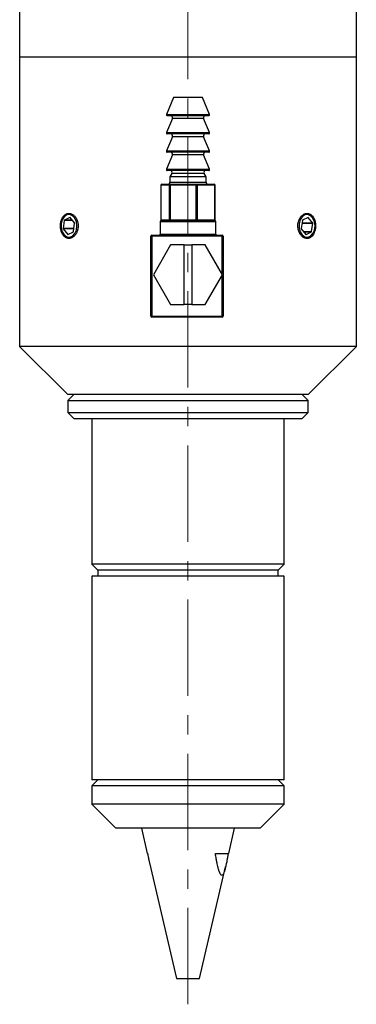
# Model space of a CAD drawing. Header units: inches. Extents: x 2.2 to 30.4, y 1.3 to 20.8.
# Tile 3 of 6: x 16.1 to 17.9, y 6 to 11.1. Entities that reach past the tile are written whole.
import ezdxf

# ---------------------------------------------------------------- set-up
doc = ezdxf.new("R2010")
doc.units = ezdxf.units.IN
doc.header["$MEASUREMENT"] = 0
doc.linetypes.add('CENTERX2', pattern=[0.8, 0.5, -0.1, 0.1, -0.1])

msp = doc.modelspace()

# ---------------------------------------------------------------- linework, layer by layer
at = {"color": 7, "linetype": 'CENTERX2', "lineweight": 18}
msp.add_line((17.0221, 6.0139), (17.0221, 15.9358), dxfattribs=at)
at = {"color": 7, "linetype": 'Continuous', "lineweight": 25}
for p, q in [((16.1471, 12.5244), (16.1471, 10.9281)), ((17.8971, 10.9281), (17.8971, 12.5244)), ((16.1471, 10.9281), (16.1471, 9.4281)), ((16.4034, 10.9281), (16.1471, 10.9281)), ((17.8971, 10.9281), (16.1471, 10.9281)), ((17.8971, 10.9281), (16.4034, 10.9281)), ((17.8971, 9.4281), (17.8971, 10.9281)), ((16.9471, 10.7201), (16.9099, 10.6321)), ((16.9722, 10.7201), (16.9471, 10.7201)), ((17.0971, 10.7201), (16.9722, 10.7201)), ((17.1343, 10.6321), (17.0971, 10.7201)), ((16.9412, 10.6112), (16.9099, 10.5371)), ((16.9504, 10.6251), (16.9145, 10.6251)), ((17.1297, 10.6251), (16.9504, 10.6251)), ((17.1343, 10.5371), (17.103, 10.6112)), ((16.9504, 10.5301), (16.9145, 10.5301)), ((17.1297, 10.5301), (16.9504, 10.5301)), ((16.9412, 10.5162), (16.9099, 10.4421)), ((17.1343, 10.4421), (17.103, 10.5162)), ((16.9504, 10.4351), (16.9145, 10.4351)), ((17.1297, 10.4351), (16.9504, 10.4351)), ((16.9412, 10.4212), (16.9099, 10.3471)), ((17.1343, 10.3471), (17.103, 10.4212)), ((16.9504, 10.3401), (16.9145, 10.3401)), ((16.9385, 10.3251), (16.9284, 10.3074)), ((17.1297, 10.3401), (16.9504, 10.3401)), ((17.1159, 10.3074), (17.1057, 10.3251)), ((16.8864, 10.2701), (16.9299, 10.2701)), ((16.9284, 10.3074), (16.9284, 10.2801)), ((16.9597, 10.3074), (16.9284, 10.3074)), ((16.9299, 10.2701), (17.0655, 10.2701)), ((17.1159, 10.3074), (16.9597, 10.3074)), ((17.0655, 10.2701), (17.1578, 10.2701)), ((17.1159, 10.2801), (17.1159, 10.3074)), ((16.8814, 10.2651), (16.8814, 10.0851)), ((16.9251, 10.2651), (16.8817, 10.2651)), ((16.8817, 10.2651), (16.8817, 10.0851)), ((16.9251, 10.0851), (16.9251, 10.2651)), ((16.9288, 10.2651), (16.9251, 10.2651)), ((16.9288, 10.2651), (16.9288, 10.0851)), ((17.0645, 10.2651), (16.9288, 10.2651)), ((17.0645, 10.0851), (17.0645, 10.2651)), ((17.0693, 10.2651), (17.0645, 10.2651)), ((17.0693, 10.2651), (17.0693, 10.0851)), ((17.1615, 10.2651), (17.0693, 10.2651)), ((17.1615, 10.0851), (17.1615, 10.2651)), ((17.1628, 10.0851), (17.1628, 10.2651)), ((16.3789, 10.0817), (16.3732, 10.0393)), ((16.4087, 10.0974), (16.3798, 10.0832)), ((16.4325, 10.0695), (16.41, 10.097)), ((16.4271, 10.0241), (16.433, 10.0677)), ((16.8781, 10.0751), (16.8781, 10.0101)), ((16.8817, 10.0851), (16.9251, 10.0851)), ((16.8831, 10.0801), (17.0221, 10.0801)), ((16.9288, 10.0851), (16.9251, 10.0851)), ((16.9288, 10.0851), (17.0645, 10.0851)), ((17.0221, 10.0801), (17.1611, 10.0801)), ((17.0693, 10.0851), (17.0645, 10.0851)), ((17.0693, 10.0851), (17.1615, 10.0851)), ((17.1661, 10.0101), (17.1661, 10.0751)), ((17.6164, 10.0817), (17.6106, 10.0393)), ((17.6461, 10.0974), (17.6173, 10.0832)), ((17.67, 10.0695), (17.6475, 10.097)), ((17.6645, 10.0241), (17.6704, 10.0677)), ((16.3736, 10.0375), (16.3967, 10.0092)), ((16.3981, 10.0088), (16.4262, 10.0226)), ((17.6111, 10.0375), (17.6342, 10.0092)), ((17.6355, 10.0088), (17.6636, 10.0226)), ((16.8296, 9.5851), (16.8296, 10.0001)), ((16.8296, 10.0001), (16.8346, 10.0001)), ((16.8346, 10.0001), (16.8346, 10.0051)), ((16.8346, 10.0051), (17.1996, 10.0051)), ((16.8346, 10.0001), (16.8346, 9.5851)), ((17.1996, 10.0001), (16.8346, 10.0001)), ((17.1996, 10.0001), (17.1996, 10.0051)), ((17.1996, 9.8027), (17.1996, 10.0001)), ((17.1996, 10.0001), (17.2046, 10.0001)), ((17.2046, 10.0001), (17.2046, 9.5851)), ((16.9317, 9.9556), (16.842, 9.8001)), ((17.0021, 9.9556), (16.9317, 9.9556)), ((17.0021, 9.6446), (17.0021, 9.9556)), ((17.0021, 9.9556), (17.0421, 9.9556)), ((17.0421, 9.9556), (17.0421, 9.6446)), ((17.1113, 9.9556), (17.0421, 9.9556)), ((17.2011, 9.8001), (17.1113, 9.9556)), ((16.842, 9.8001), (16.9317, 9.6446)), ((17.1113, 9.6446), (17.2011, 9.8001)), ((17.1996, 9.5851), (17.1996, 9.7975)), ((16.9317, 9.6446), (17.0021, 9.6446)), ((17.0421, 9.6446), (17.0021, 9.6446)), ((17.0421, 9.6446), (17.1113, 9.6446)), ((16.8296, 9.5851), (16.8346, 9.5851)), ((16.8346, 9.5851), (17.1996, 9.5851)), ((16.8346, 9.5801), (16.8346, 9.5851)), ((17.1996, 9.5801), (16.8346, 9.5801)), ((17.1996, 9.5851), (17.2046, 9.5851)), ((17.1996, 9.5801), (17.1996, 9.5851)), ((16.1471, 9.4281), (16.3971, 9.1781)), ((16.4034, 9.4281), (16.1471, 9.4281)), ((17.8971, 9.4281), (16.4034, 9.4281)), ((17.6471, 9.1781), (17.8971, 9.4281)), ((16.4284, 9.1781), (16.3971, 9.1469)), ((16.5802, 9.1781), (16.3971, 9.1781)), ((16.3971, 9.1469), (16.3971, 9.0844)), ((16.3971, 9.1469), (17.6471, 9.1469)), ((17.6471, 9.1781), (16.5802, 9.1781)), ((17.6471, 9.1469), (17.6159, 9.1781)), ((17.6471, 9.0844), (17.6471, 9.1469)), ((16.3971, 9.0844), (16.4284, 9.0531)), ((16.3971, 9.0844), (17.6471, 9.0844)), ((16.4284, 9.0531), (17.6159, 9.0531)), ((16.5221, 9.0531), (16.5221, 8.2976)), ((17.5221, 8.2976), (17.5221, 9.0531)), ((17.6159, 9.0531), (17.6471, 9.0844)), ((16.5221, 8.2976), (16.5534, 8.2664)), ((17.5221, 8.2976), (16.5221, 8.2976)), ((17.4909, 8.2664), (17.5221, 8.2976)), ((16.5221, 8.2351), (16.5221, 7.1781)), ((17.5221, 8.2351), (16.5221, 8.2351)), ((16.5534, 8.2664), (16.5534, 8.2351)), ((17.4909, 8.2664), (16.5534, 8.2664)), ((17.4909, 8.2351), (17.4909, 8.2664)), ((17.5221, 7.1781), (17.5221, 8.2351)), ((16.5534, 7.1781), (16.5221, 7.1469)), ((17.5221, 7.1781), (16.5221, 7.1781)), ((17.5221, 7.1469), (17.4909, 7.1781)), ((16.5221, 7.1469), (16.5221, 7.0531)), ((16.7488, 7.1469), (16.5221, 7.1469)), ((17.5221, 7.1469), (16.7488, 7.1469)), ((17.5221, 7.0531), (17.5221, 7.1469)), ((16.5221, 7.0531), (16.6471, 6.9281)), ((17.5221, 7.0531), (16.5221, 7.0531)), ((17.3971, 6.9281), (17.5221, 7.0531)), ((17.3971, 6.9281), (16.6471, 6.9281)), ((16.7796, 6.9281), (16.8102, 6.7971)), ((17.234, 6.7971), (17.2646, 6.9281)), ((16.8102, 6.7971), (16.8121, 6.7971)), ((17.1645, 6.7971), (17.234, 6.7971)), ((16.8217, 6.7479), (16.9618, 6.1481)), ((17.0824, 6.1481), (17.2178, 6.7276)), ((16.9618, 6.1481), (17.0824, 6.1481))]:
    msp.add_line(p, q, dxfattribs=at)
at = {"color": 8, "linetype": 'Continuous', "lineweight": 25}
for p, q in [((16.9099, 10.6321), (17.1343, 10.6321)), ((16.9683, 10.6112), (16.9412, 10.6112)), ((17.103, 10.6112), (16.9683, 10.6112)), ((16.9099, 10.5371), (17.1343, 10.5371)), ((16.9683, 10.5162), (16.9412, 10.5162)), ((17.103, 10.5162), (16.9683, 10.5162)), ((16.9099, 10.4421), (17.1343, 10.4421)), ((16.9683, 10.4212), (16.9412, 10.4212)), ((17.103, 10.4212), (16.9683, 10.4212)), ((16.9099, 10.3471), (17.1343, 10.3471)), ((16.9665, 10.3251), (16.9385, 10.3251)), ((17.1057, 10.3251), (16.9665, 10.3251)), ((16.9284, 10.2801), (17.1159, 10.2801)), ((16.8817, 10.2651), (16.8814, 10.2651)), ((17.1628, 10.2651), (17.1615, 10.2651)), ((16.4225, 10.0817), (16.3789, 10.0817)), ((16.4213, 10.0832), (16.3798, 10.0832)), ((16.4096, 10.0974), (16.4087, 10.0974)), ((17.0221, 10.0751), (16.8781, 10.0751)), ((16.8817, 10.0851), (16.8814, 10.0851)), ((17.1661, 10.0751), (17.0221, 10.0751)), ((17.1628, 10.0851), (17.1615, 10.0851)), ((17.6144, 10.0677), (17.6704, 10.0677)), ((17.6147, 10.0695), (17.67, 10.0695)), ((17.6454, 10.097), (17.6475, 10.097)), ((16.4291, 10.0393), (16.3732, 10.0393)), ((16.4289, 10.0375), (16.3736, 10.0375)), ((17.622, 10.0241), (17.6645, 10.0241)), ((17.6232, 10.0226), (17.6636, 10.0226)), ((16.3988, 10.0092), (16.3967, 10.0092)), ((16.8781, 10.0101), (17.1661, 10.0101)), ((17.6346, 10.0088), (17.6355, 10.0088))]:
    msp.add_line(p, q, dxfattribs=at)
at = {"color": 7, "linetype": 'Continuous', "lineweight": 25, "flags": 128}
for points in [[(16.3624, 10.0642), (16.3623, 10.0425), (16.3678, 10.0222), (16.3781, 10.0061), (16.3918, 9.9964), (16.407, 9.9943), (16.4218, 10.0001), (16.4341, 10.0131), (16.4423, 10.0315), (16.4451, 10.0528), (16.4424, 10.0742), (16.4344, 10.0927), (16.4222, 10.1059), (16.4074, 10.1119), (16.3921, 10.11), (16.3784, 10.1004), (16.368, 10.0844), (16.3624, 10.0642)], [(17.5998, 10.0642), (17.5997, 10.0425), (17.6052, 10.0222), (17.6155, 10.0061), (17.6292, 9.9964), (17.6445, 9.9943), (17.6593, 10.0001), (17.6716, 10.0131), (17.6797, 10.0315), (17.6826, 10.0528), (17.6798, 10.0742), (17.6718, 10.0927), (17.6596, 10.1059), (17.6449, 10.1119), (17.6296, 10.11), (17.6158, 10.1004), (17.6054, 10.0844), (17.5998, 10.0642)]]:
    msp.add_lwpolyline(points, dxfattribs=at)
at = {"color": 7, "linetype": 'Continuous', "lineweight": 25}
for centre, radius, start, end in [((16.9145, 10.6301), 0.005, 157.0723, 270), ((17.1297, 10.6301), 0.005, 270, 22.9277), ((16.932, 10.6151), 0.01, 337.0723, 90), ((17.1122, 10.6151), 0.01, 90, 202.9277), ((16.9145, 10.5351), 0.005, 157.0723, 270), ((16.932, 10.5201), 0.01, 337.0723, 90), ((17.1122, 10.5201), 0.01, 90, 202.9277), ((17.1297, 10.5351), 0.005, 270, 22.9277), ((16.9145, 10.4401), 0.005, 157.0723, 270), ((16.932, 10.4251), 0.01, 337.0723, 90), ((17.1122, 10.4251), 0.01, 90, 202.9277), ((17.1297, 10.4401), 0.005, 270, 22.9277), ((16.9145, 10.3451), 0.005, 157.0723, 270), ((16.9298, 10.3301), 0.01, 330.1419, 90), ((17.1144, 10.3301), 0.01, 90, 209.8581), ((17.1297, 10.3451), 0.005, 270, 22.9277), ((16.8864, 10.2651), 0.005, 90, 180), ((16.8866, 10.2652), 0.00488, 91.5187, 181.4421), ((16.9184, 10.2801), 0.01, 270, 0), ((16.93, 10.2652), 0.00488, 91.5187, 181.4421), ((16.9358, 10.2663), 0.00701, 147.1682, 189.8397), ((17.0714, 10.2663), 0.00701, 147.1682, 189.8397), ((17.0648, 10.2657), 0.00451, 352.9414, 80.5218), ((17.1259, 10.2801), 0.01, 180, 270), ((17.1578, 10.2651), 0.005, 0, 90), ((17.157, 10.2657), 0.00451, 352.9414, 80.5218), ((16.3808, 10.0816), 0.0019, 121.2511, 175.8647), ((16.4091, 10.0964), 0.0011, 34.9132, 114.758), ((16.4305, 10.068), 0.00247, 351.0012, 36.5924), ((16.8831, 10.0751), 0.005, 90, 180), ((16.8864, 10.0851), 0.005, 180, 270), ((16.8866, 10.085), 0.00488, 178.5579, 268.4813), ((16.93, 10.085), 0.00488, 178.5579, 268.4813), ((16.9358, 10.0839), 0.00701, 170.1603, 212.8318), ((17.0714, 10.0839), 0.00701, 170.1603, 212.8318), ((17.0648, 10.0846), 0.00451, 279.4782, 7.0586), ((17.1578, 10.0851), 0.005, 270, 0), ((17.157, 10.0846), 0.00451, 279.4782, 7.0586), ((17.1611, 10.0751), 0.005, 0, 90), ((17.6182, 10.0816), 0.0019, 121.2511, 175.8647), ((17.6466, 10.0964), 0.0011, 34.9132, 114.758), ((17.668, 10.068), 0.00247, 351.0012, 36.5924), ((16.3756, 10.0389), 0.00247, 171.0012, 216.5924), ((16.4252, 10.0243), 0.0019, 301.2511, 355.8647), ((17.613, 10.0389), 0.00247, 171.0012, 216.5924), ((17.6626, 10.0243), 0.0019, 301.2511, 355.8647), ((16.3976, 10.0098), 0.0011, 214.9132, 294.758), ((16.8346, 10.0001), 0.005, 90, 180), ((16.8731, 10.0101), 0.005, 270, 0), ((17.1711, 10.0101), 0.005, 180, 270), ((17.1996, 10.0001), 0.005, 0, 90), ((17.6351, 10.0098), 0.0011, 214.9132, 294.758), ((16.8346, 9.5851), 0.005, 180, 270), ((17.1996, 9.5851), 0.005, 270, 0)]:
    msp.add_arc(centre, radius, start, end, dxfattribs=at)
for points, knots in [([(16.4034, 10.1181), (16.4015, 10.118), (16.3983, 10.1179), (16.3933, 10.1166), (16.389, 10.1149), (16.3843, 10.1122), (16.3799, 10.1088), (16.3758, 10.1046), (16.3721, 10.0998), (16.3688, 10.0945), (16.3656, 10.0878), (16.3633, 10.0814), (16.3617, 10.0755), (16.3608, 10.0711), (16.36, 10.0666), (16.3594, 10.0612), (16.359, 10.0539), (16.3593, 10.0466), (16.36, 10.0394), (16.3612, 10.0324), (16.3631, 10.0256), (16.3653, 10.0192), (16.3681, 10.0131), (16.3713, 10.0076), (16.3749, 10.0027), (16.3789, 9.9983), (16.3833, 9.9948), (16.3879, 9.9919), (16.3927, 9.9897), (16.3978, 9.9885), (16.4029, 9.988), (16.4081, 9.9883), (16.4132, 9.9895), (16.4183, 9.9914), (16.4232, 9.9941), (16.4279, 9.9976), (16.4324, 10.0018), (16.4365, 10.0065), (16.4406, 10.0126), (16.4437, 10.0187), (16.4463, 10.0251), (16.4482, 10.031), (16.4498, 10.038), (16.4508, 10.0452), (16.4511, 10.0525), (16.4509, 10.0598), (16.45, 10.0671), (16.4485, 10.0741), (16.4464, 10.0809), (16.4439, 10.0873), (16.4407, 10.0933), (16.4371, 10.0988), (16.4331, 10.1037), (16.4287, 10.108), (16.424, 10.1116), (16.4197, 10.1141), (16.4159, 10.1157), (16.4132, 10.1167), (16.41, 10.1175), (16.4067, 10.118), (16.4042, 10.1181), (16.4034, 10.1181)], [0, 0, 0, 0, 0.019779, 0.033178, 0.053592, 0.066803, 0.086817, 0.107179, 0.120413, 0.140461, 0.160859, 0.180693, 0.19413, 0.207762, 0.214612, 0.227835, 0.247868, 0.268254, 0.281452, 0.301445, 0.321788, 0.335, 0.355014, 0.375377, 0.38862, 0.408682, 0.429096, 0.442339, 0.462403, 0.482819, 0.496031, 0.516047, 0.536414, 0.549612, 0.569605, 0.589948, 0.603171, 0.623202, 0.643583, 0.663417, 0.676853, 0.697324, 0.710559, 0.730608, 0.751011, 0.764214, 0.784215, 0.804566, 0.81777, 0.83777, 0.85812, 0.871355, 0.891403, 0.911803, 0.925051, 0.945121, 0.958705, 0.965554, 0.974104, 0.991323, 1, 1, 1, 1]), ([(17.6408, 9.9881), (17.6415, 9.9881), (17.6434, 9.9882), (17.6465, 9.9885), (17.6503, 9.9894), (17.6534, 9.9906), (17.6576, 9.9926), (17.6622, 9.9956), (17.6664, 9.9995), (17.6703, 10.0039), (17.6738, 10.009), (17.6769, 10.0147), (17.6795, 10.0208), (17.6817, 10.0273), (17.6833, 10.0343), (17.6845, 10.0414), (17.6851, 10.0486), (17.6851, 10.056), (17.6846, 10.0632), (17.6837, 10.0704), (17.6821, 10.0773), (17.6801, 10.0839), (17.6776, 10.0902), (17.6745, 10.0959), (17.6712, 10.1011), (17.6674, 10.1059), (17.6631, 10.1097), (17.6587, 10.113), (17.654, 10.1156), (17.649, 10.1172), (17.6439, 10.1181), (17.6387, 10.1183), (17.6335, 10.1174), (17.6284, 10.1159), (17.6234, 10.1136), (17.6186, 10.1104), (17.614, 10.1066), (17.6097, 10.1022), (17.6059, 10.097), (17.6028, 10.0921), (17.6005, 10.0876), (17.5982, 10.082), (17.5968, 10.0777), (17.5951, 10.0717), (17.5937, 10.0646), (17.5932, 10.0573), (17.5931, 10.05), (17.5936, 10.0427), (17.5949, 10.0356), (17.5966, 10.0287), (17.5989, 10.022), (17.6019, 10.0159), (17.6052, 10.0101), (17.609, 10.0048), (17.6133, 10.0003), (17.6178, 9.9964), (17.6226, 9.993), (17.6276, 9.9907), (17.6318, 9.9893), (17.6358, 9.9883), (17.6392, 9.9882), (17.6408, 9.9881)], [0, 0, 0, 0, 0.006579, 0.019791, 0.033194, 0.046791, 0.053622, 0.08012, 0.100377, 0.107207, 0.13375, 0.154043, 0.160885, 0.187457, 0.207775, 0.214626, 0.241148, 0.261427, 0.268265, 0.294737, 0.314974, 0.321798, 0.348297, 0.368555, 0.375385, 0.401947, 0.422254, 0.429102, 0.455664, 0.475974, 0.482823, 0.509322, 0.529583, 0.536415, 0.562886, 0.583124, 0.589947, 0.616469, 0.636744, 0.64358, 0.663418, 0.676858, 0.690492, 0.697343, 0.723887, 0.744183, 0.751027, 0.777508, 0.797754, 0.804581, 0.831062, 0.851307, 0.858132, 0.884677, 0.90497, 0.911813, 0.938385, 0.958702, 0.965553, 0.9827, 1, 1, 1, 1]), ([(16.8121, 6.7971), (16.8123, 6.7961), (16.8129, 6.7922), (16.8143, 6.7845), (16.8159, 6.7758), (16.8175, 6.7672), (16.819, 6.76), (16.8205, 6.7533), (16.8214, 6.7494), (16.8217, 6.7479)], [0, 0, 0, 0, 0.057349, 0.229431, 0.458966, 0.578741, 0.746463, 0.902794, 1, 1, 1, 1]), ([(17.2306, 6.7971), (17.2304, 6.7961), (17.2299, 6.7925), (17.2289, 6.7864), (17.2275, 6.7778), (17.2256, 6.7667), (17.2234, 6.7547), (17.2213, 6.744), (17.2194, 6.7349), (17.2177, 6.7274), (17.2156, 6.7189), (17.2138, 6.712), (17.2118, 6.7055), (17.21, 6.7001), (17.2077, 6.6944), (17.2044, 6.6879), (17.2006, 6.6835), (17.1971, 6.6829), (17.1938, 6.6843), (17.191, 6.6875), (17.1878, 6.6934), (17.1856, 6.6989), (17.1834, 6.7051), (17.1815, 6.7113), (17.1793, 6.7194), (17.1767, 6.7302), (17.1743, 6.7411), (17.1724, 6.7508), (17.1708, 6.7596), (17.1689, 6.77), (17.1669, 6.7816), (17.1654, 6.7911), (17.1647, 6.7959), (17.1645, 6.7971)], [0, 0, 0, 0, 0.010666, 0.037333, 0.064001, 0.101402, 0.154928, 0.192453, 0.21933, 0.257064, 0.278009, 0.319987, 0.341044, 0.362032, 0.393713, 0.425774, 0.476165, 0.510091, 0.527091, 0.573185, 0.593806, 0.635616, 0.65675, 0.679127, 0.716479, 0.756806, 0.805314, 0.83868, 0.864378, 0.900442, 0.950209, 0.98755, 1, 1, 1, 1])]:
    msp.add_open_spline(points, degree=3, knots=knots, dxfattribs=at)

doc.saveas('drawing.dxf')
